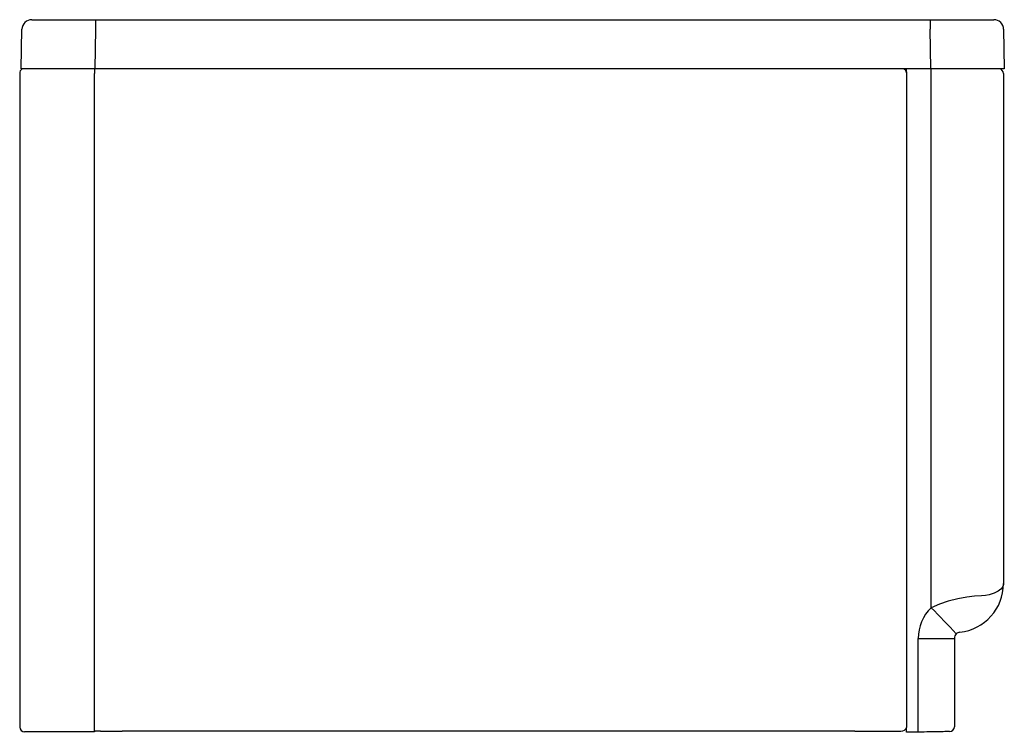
# Model space of a CAD drawing. Header units: millimetres. Extents: x 3817.285 to 3818.088, y 2007.119 to 2007.701.
import ezdxf

# ---------------------------------------------------------------- set-up
doc = ezdxf.new("R2010")
doc.units = ezdxf.units.MM
doc.layers.add('SANINDUSA', color=3, linetype='Continuous')

msp = doc.modelspace()

# ---------------------------------------------------------------- linework, layer by layer
at = {"layer": 'SANINDUSA'}
for p, q in [((3817.29502, 2007.70077), (3817.34702, 2007.70077)), ((3817.34702, 2007.70077), (3817.34702, 2007.69291)), ((3817.34702, 2007.70077), (3818.02731, 2007.70077)), ((3818.02731, 2007.70077), (3818.02731, 2007.69291)), ((3818.02731, 2007.70077), (3818.0793, 2007.70077)), ((3817.28646, 2007.66077), (3817.28703, 2007.69291)), ((3817.34702, 2007.69291), (3817.34646, 2007.66077)), ((3818.02787, 2007.66077), (3818.02731, 2007.69291)), ((3818.0873, 2007.69291), (3818.08786, 2007.66077)), ((3817.28516, 2007.65682), (3817.28516, 2007.12372)), ((3817.34646, 2007.66077), (3817.28646, 2007.66077)), ((3817.34616, 2007.66077), (3817.34616, 2007.65684)), ((3817.34616, 2007.12568), (3817.34616, 2007.65684)), ((3818.02787, 2007.66077), (3817.34646, 2007.66077)), ((3818.00821, 2007.65815), (3818.00821, 2007.66077)), ((3818.00821, 2007.65815), (3818.00821, 2007.12339)), ((3818.08786, 2007.66077), (3818.02787, 2007.66077)), ((3818.02821, 2007.22107), (3818.02821, 2007.6578)), ((3818.08716, 2007.65684), (3818.08716, 2007.24077)), ((3818.01769, 2007.12356), (3818.01769, 2007.19605)), ((3818.01769, 2007.19605), (3818.04716, 2007.19605)), ((3818.04716, 2007.19605), (3818.04716, 2007.124)), ((3817.34616, 2007.12068), (3817.34616, 2007.12568)), ((3818.00821, 2007.11939), (3818.00821, 2007.12339)), ((3817.29116, 2007.11972), (3817.28916, 2007.11972)), ((3817.34616, 2007.11972), (3817.29116, 2007.11972)), ((3817.34616, 2007.12025), (3817.34616, 2007.11972)), ((3817.35116, 2007.12033), (3817.36865, 2007.12033)), ((3817.36865, 2007.12042), (3817.36865, 2007.12033)), ((3817.96351, 2007.12046), (3817.37116, 2007.12046)), ((3817.96467, 2007.12033), (3817.96456, 2007.12044)), ((3817.96456, 2007.12044), (3817.96456, 2007.12044)), ((3817.96611, 2007.12033), (3817.96467, 2007.12033)), ((3817.96611, 2007.12033), (3818.0036, 2007.12033)), ((3818.01769, 2007.11956), (3818.00821, 2007.11939))]:
    msp.add_line(p, q, dxfattribs=at)
at = {"layer": 'SANINDUSA', "flags": 128}
for points in [[(3818.08716, 2007.24077), (3818.08716, 2007.24076), (3818.08716, 2007.24075), (3818.08716, 2007.24074), (3818.08716, 2007.24072), (3818.08716, 2007.24066), (3818.08716, 2007.24057), (3818.08715, 2007.24038), (3818.0871, 2007.24), (3818.08694, 2007.23928), (3818.08628, 2007.23784), (3818.0849, 2007.23615), (3818.08286, 2007.23457), (3818.07964, 2007.23295), (3818.07547, 2007.23167), (3818.07258, 2007.23114), (3818.06938, 2007.23083)], [(3818.06938, 2007.23083), (3818.06365, 2007.23039), (3818.05723, 2007.2296), (3818.0499, 2007.22829), (3818.04209, 2007.22634), (3818.03516, 2007.22405), (3818.02821, 2007.22107)], [(3818.04323, 2007.12), (3818.04312, 2007.12), (3818.0428, 2007.12), (3818.04226, 2007.11999), (3818.04152, 2007.11997), (3818.04057, 2007.11996), (3818.03942, 2007.11994), (3818.03809, 2007.11991), (3818.03659, 2007.11989), (3818.03493, 2007.11986), (3818.03311, 2007.11983), (3818.03117, 2007.11979), (3818.02911, 2007.11976), (3818.02695, 2007.11972), (3818.02471, 2007.11968), (3818.0224, 2007.11964), (3818.02006, 2007.1196), (3818.01769, 2007.11956)]]:
    msp.add_lwpolyline(points, dxfattribs=at)
at = {"layer": 'SANINDUSA'}
for centre, radius, start, end in [((3817.29502, 2007.69277), 0.008, 90, 179), ((3818.0793, 2007.69277), 0.008, 1, 90), ((3817.29007, 2007.65684), 0.00491, 126.84786, 180.31843), ((3818.00425, 2007.65685), 0.004, 7.97035, 78.11257), ((3817.86042, 2007.66091), 0.16781, 358.93759, 359.95181), ((3818.08316, 2007.65684), 0.004, 0, 79.3261), ((3818.04716, 2007.24077), 0.04, 276.37949, 0), ((3818.05269, 2007.19605), 0.035, 134.37299, 180), ((3817.58585, 2006.77861), 0.62566, 42.2923, 45.00654), ((3818.05216, 2007.19605), 0.005, 134.37299, 180), ((3818.05216, 2007.19605), 0.005, 96.38158, 134.3696), ((3817.28916, 2007.12372), 0.004, 180, 269.99715), ((3817.96039, 2007.12156), 0.05733, 358.00107, 1.99893), ((3818.04316, 2007.124), 0.004, 271, 0), ((3817.37033, 2007.09582), 0.02465, 88.07533, 93.92737), ((3817.9627, 2007.06419), 0.05628, 88.10459, 89.1762)]:
    msp.add_arc(centre, radius, start, end, dxfattribs=at)
for centre, major_axis, ratio, start_param, end_param in [((3818.0036, 2007.12533), (0.00354, -0.00354), 0.999695, 5.497939, 6.671277), ((3817.35116, 2007.12025), (0.005, 0), 0.017455, 1.570796, 3.141593)]:
    msp.add_ellipse(centre, major_axis=major_axis, ratio=ratio, start_param=start_param, end_param=end_param, dxfattribs=at)

doc.saveas('drawing.dxf')
